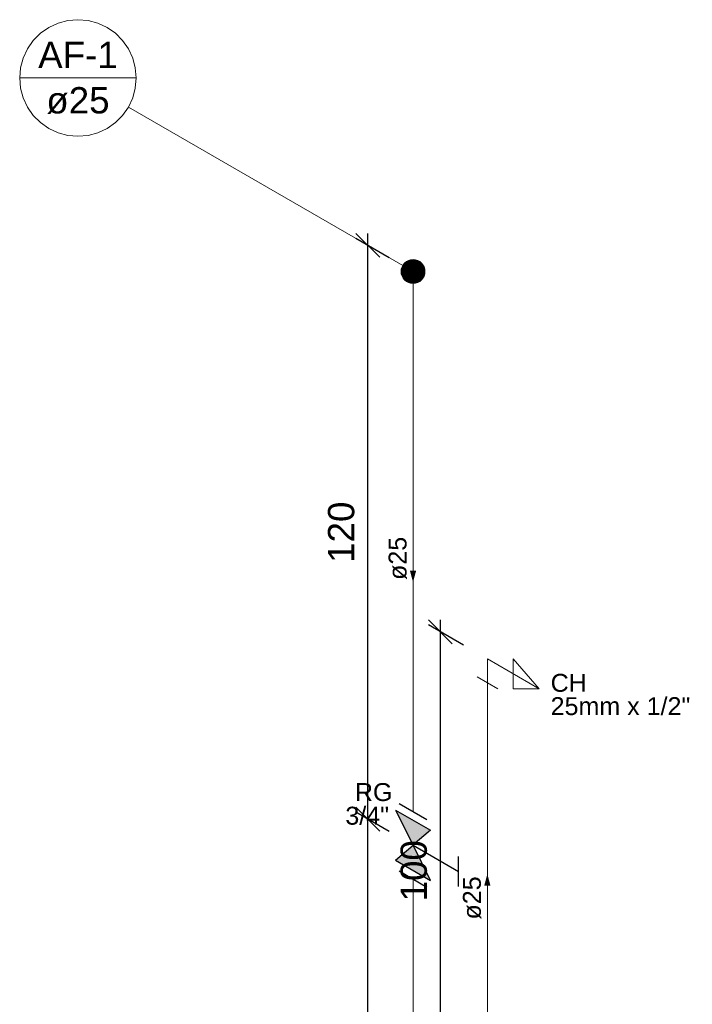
# Model space of a CAD drawing. Header units: millimetres. Extents: x 26 to 1362, y 24 to 358.
# Tile 134 of 256: x 647.44 to 653.06, y 320.67 to 328.91. Entities that reach past the tile are written whole.
import ezdxf

# ---------------------------------------------------------------- set-up
doc = ezdxf.new("R2010")
doc.units = ezdxf.units.MM
for name, color, linetype, lineweight in [('AF-Colunas', 4, 'Continuous', 5), ('AF-Condutos', 4, 'Continuous', 5), ('AF-Conexões', 9, 'Continuous', 5), ('AF-Indicação coluna', 5, 'Continuous', 5), ('AF-Sentido conduto', 9, 'Continuous', 5), ('AF-Textos conduto', 7, 'Continuous', 5), ('Cotas', 1, 'Continuous', 5), ('Texto da cota', 7, 'Continuous', 5), ('Textos', 7, 'Continuous', 5)]:
    doc.layers.add(name, color=color, linetype=linetype, lineweight=lineweight)
doc.layers.add('Simbolos', color=5, linetype='Continuous')
doc.layers.add('Simbolos_int', color=2, linetype='Continuous')
doc.styles.add('arial', font='arial.ttf')
doc.styles.get("Standard").update_dxf_attribs({"font": 'arial.ttf'})
doc.dimstyles.new('UM_25.000000', dxfattribs={"dimtxt": 0.18, "dimasz": 0.2, "dimexe": 0.1, "dimexo": 0.2, "dimgap": 0, "dimtad": 1, "dimtih": 1, "dimtoh": 1, "dimdec": 1, "dimlfac": 25, "dimzin": 0, "dimdsep": 46, "dimtxsty": 'Standard', "dimcen": 0.09, "dimdle": 0.1, "dimadec": 1, "dimazin": 2, "dimtfac": 1, "dimtdec": 4, "dimtofl": 0, "dimtmove": 0, "dimatfit": 3, "dimfxl": 1, "dimtolj": 1, "dimarcsym": 0})

# ---------------------------------------------------------------- blocks, each defined once
blk = doc.blocks.new('_Oblique')
at = {"color": 0, "linetype": 'ByBlock', "lineweight": -2}
blk.add_line((-0.5, -0.5), (0.5, 0.5), dxfattribs=at)
blk = doc.blocks.new('*D278')
at = {"layer": 'Cotas', "color": 0, "lineweight": -2, "transparency": 16777216}
for p, q in [((650.349, 318.1235), (650.349, 322.3235)), ((650.5276, 322.1204), (650.249, 322.2812)), ((650.5276, 318.1204), (650.249, 318.2812))]:
    blk.add_line(p, q, dxfattribs=at)
at = {"layer": 'DEFPOINTS', "color": 0, "transparency": 16777216}
for p in [(650.349, 322.2235), (650.7276, 322.0049), (650.7276, 318.0049)]:
    blk.add_point(p, dxfattribs=at)
at = {"layer": 'Cotas', "color": 0, "lineweight": -2, "transparency": 16777216, "xscale": 0.2, "yscale": 0.2, "zscale": 0.2}
for p, rotation in [((650.349, 322.2235), 90), ((650.349, 318.2235), 270)]:
    blk.add_blockref('_Oblique', p, dxfattribs=dict(at, rotation=rotation))
blk = doc.blocks.new('*D279')
at = {"layer": 'Cotas', "color": 0, "lineweight": -2, "transparency": 16777216}
for p, q in [((650.349, 322.1235), (650.349, 327.1235)), ((650.5276, 326.9204), (650.249, 327.0812)), ((650.5276, 322.1204), (650.249, 322.2812))]:
    blk.add_line(p, q, dxfattribs=at)
at = {"layer": 'DEFPOINTS', "color": 0, "transparency": 16777216}
for p in [(650.349, 327.0235), (650.7276, 326.8049), (650.7276, 322.0049)]:
    blk.add_point(p, dxfattribs=at)
at = {"layer": 'Cotas', "color": 0, "lineweight": -2, "transparency": 16777216, "xscale": 0.2, "yscale": 0.2, "zscale": 0.2}
for p, rotation in [((650.349, 327.0235), 90), ((650.349, 322.2235), 270)]:
    blk.add_blockref('_Oblique', p, dxfattribs=dict(at, rotation=rotation))
blk = doc.blocks.new('*D282')
at = {"layer": 'Cotas', "color": 0, "lineweight": -2, "transparency": 16777216}
for p, q in [((650.9562, 319.6911), (650.9562, 323.8911)), ((651.1495, 323.6794), (650.8562, 323.8488)), ((651.1495, 319.6794), (650.8562, 319.8488))]:
    blk.add_line(p, q, dxfattribs=at)
at = {"layer": 'DEFPOINTS', "color": 0, "transparency": 16777216}
for p in [(650.9562, 323.7911), (651.3495, 323.564), (651.3495, 319.564)]:
    blk.add_point(p, dxfattribs=at)
at = {"layer": 'Cotas', "color": 0, "lineweight": -2, "transparency": 16777216, "xscale": 0.2, "yscale": 0.2, "zscale": 0.2}
for p, rotation in [((650.9562, 323.7911), 90), ((650.9562, 319.7911), 270)]:
    blk.add_blockref('_Oblique', p, dxfattribs=dict(at, rotation=rotation))

msp = doc.modelspace()

# ---------------------------------------------------------------- hatches: boundary and pattern name
at = {"layer": 'AF-Sentido conduto', "linetype": 'Continuous'}
for points in [[(650.7276, 324.2049), (650.7535, 324.3015), (650.7017, 324.3015)], [(651.3495, 321.764), (651.3236, 321.6674), (651.3754, 321.6674)]]:
    msp.add_hatch(color=256, dxfattribs=at).paths.add_polyline_path(points)
at = {"layer": 'Simbolos', "linetype": 'Continuous'}
for points in [[(650.5818, 322.2991), (650.8728, 322.1311), (650.7276, 322.0049)], [(650.7276, 322.0049), (650.5818, 321.8791), (650.8728, 321.7111)]]:
    msp.add_hatch(color=256, dxfattribs=at).paths.add_polyline_path(points)

# ---------------------------------------------------------------- linework, layer by layer
at = {"layer": 'AF-Colunas', "const_width": 0.1}
msp.add_lwpolyline([(650.7776, 326.8049, 1), (650.6776, 326.8049, 1)], format="xyb", close=True, dxfattribs=at)
at = {"layer": 'AF-Colunas'}
msp.add_circle((650.7276, 326.8049), 0.1, dxfattribs=at)
at = {"layer": 'AF-Condutos'}
for p, q in [((650.7276, 326.7049), (650.7276, 322.2877)), ((651.3495, 319.8468), (651.3495, 323.364)), ((650.7276, 321.7221), (650.7276, 318.2049))]:
    msp.add_line(p, q, dxfattribs=at)
at = {"layer": 'AF-Conexões'}
for p, q in [((651.3495, 323.564), (651.3495, 323.364)), ((651.3495, 323.564), (651.7825, 323.314)), ((651.7825, 323.314), (651.566, 323.564)), ((651.566, 323.564), (651.566, 323.314)), ((651.4361, 323.314), (651.2629, 323.414)), ((651.566, 323.314), (651.7825, 323.314))]:
    msp.add_line(p, q, dxfattribs=at)
at = {"layer": 'AF-Indicação coluna'}
for p, q in [((647.436, 328.4238), (648.4111, 328.4238)), ((648.3457, 328.1801), (650.641, 326.8549))]:
    msp.add_line(p, q, dxfattribs=at)
msp.add_lwpolyline([(648.4111, 328.4238), (648.4036, 328.5085), (648.3817, 328.5906), (648.3457, 328.6676), (648.297, 328.7372), (648.2369, 328.7973), (648.1673, 328.846), (648.0903, 328.8819), (648.0082, 328.9039), (647.9235, 328.9113), (647.8389, 328.9039), (647.7568, 328.8819), (647.6798, 328.846), (647.6102, 328.7973), (647.5501, 328.7372), (647.5014, 328.6676), (647.4654, 328.5906), (647.4434, 328.5085), (647.436, 328.4238), (647.4434, 328.3392), (647.4654, 328.2571), (647.5014, 328.1801), (647.5501, 328.1105), (647.6102, 328.0504), (647.6798, 328.0016), (647.7568, 327.9657), (647.8389, 327.9437), (647.9235, 327.9363), (648.0082, 327.9437), (648.0903, 327.9657), (648.1673, 328.0016), (648.2369, 328.0504), (648.297, 328.1105), (648.3457, 328.1801), (648.3817, 328.2571), (648.4036, 328.3392), (648.4111, 328.4238)], dxfattribs=at)
at = {"layer": 'AF-Sentido conduto'}
for points in [[(650.7276, 324.6049), (650.7276, 324.2049)], [(651.3495, 321.364), (651.3495, 321.764)]]:
    msp.add_lwpolyline(points, dxfattribs=at)
at = {"layer": 'Simbolos'}
for p, q in [((650.5818, 322.2991), (650.8728, 322.1311)), ((650.5818, 322.2991), (650.7276, 322.0049)), ((650.8728, 322.1311), (650.727, 322.0052)), ((650.5818, 321.8791), (650.7276, 322.0049)), ((650.7276, 322.0049), (651.108, 321.7853)), ((650.8728, 321.7111), (650.7276, 322.0049)), ((651.108, 321.6593), (651.108, 321.9113)), ((650.5818, 321.8791), (650.8728, 321.7111))]:
    msp.add_line(p, q, dxfattribs=at)
at = {"layer": 'Simbolos_int'}
for p, q in [((650.6104, 322.3554), (650.8432, 322.221)), ((650.6104, 321.7898), (650.8432, 321.6554))]:
    msp.add_line(p, q, dxfattribs=at)

# ---------------------------------------------------------------- texts
at = {"layer": 'AF-Indicação coluna', "char_height": 0.22, "attachment_point": 8, "line_spacing_factor": 0.6, "style": 'arial'}
for s, insert, width in [('AF-1', (647.9235, 328.5064), 1.300195), ('ø25', (647.9235, 328.1212), 1.033887)]:
    msp.add_mtext(s, dxfattribs=dict(at, insert=insert, width=width))
at = {"layer": 'AF-Textos conduto', "char_height": 0.15, "width": 0.723721, "attachment_point": 8, "rotation": 90.00021, "line_spacing_factor": 0.6, "style": 'arial'}
for insert in [(650.6771, 324.4049), (651.299, 321.564)]:
    msp.add_mtext('ø25', dxfattribs=dict(at, insert=insert))
at = {"layer": 'Texto da cota', "char_height": 0.22, "width": 1.041074, "attachment_point": 8, "rotation": 90.00021, "line_spacing_factor": 0.9, "style": 'arial'}
for s, insert in [('120', (650.239, 324.6235)), ('100', (650.8462, 321.7911))]:
    msp.add_mtext(s, dxfattribs=dict(at, insert=insert))
at = {"layer": 'Textos', "char_height": 0.15, "attachment_point": 7, "line_spacing_factor": 0.6, "style": 'arial'}
for s, insert, width in [('CH', (651.8791, 323.2865), 0.606621), ('25mm x 1/2"', (651.8791, 323.0915), 2.343223), ('RG', (650.241, 322.3725), 0.63), ('3/4"', (650.1613, 322.175), 0.732949)]:
    msp.add_mtext(s, dxfattribs=dict(at, insert=insert, width=width))

# ---------------------------------------------------------------- dimensions: what is measured, and where the dimension line sits
at = {"layer": 'Cotas'}
for base, p1, p2, picture, middle in [((650.349, 327.0235), (650.7276, 322.0049), (650.7276, 326.8049), '*D279', (650.129, 324.6235)), ((650.9562, 323.7911), (651.3495, 319.564), (651.3495, 323.564), '*D282', (650.7362, 321.7911)), ((650.349, 322.2235), (650.7276, 318.0049), (650.7276, 322.0049), '*D278', (650.129, 320.2235))]:
    dim = msp.add_linear_dim(base=base, p1=p1, p2=p2, angle=90, text=' ', dimstyle='UM_25.000000', override={"dimtxt": 0.22, "dimasz": 0.2, "dimexe": 0.1, "dimexo": 0.2, "dimtad": 1, "dimtih": 0, "dimtoh": 0, "dimdec": 1, "dimlfac": 25, "dimzin": 8, "dimtxsty": 'arial', "dimblk": 'Oblique', "dimblk1": 'Oblique', "dimblk2": 'Oblique', "dimsah": 1, "dimdle": 0.1, "dimse1": 0, "dimse2": 0, "dimclrt": 256, "dimadec": 1, "dimazin": 3, "dimtmove": 2, "dimldrblk": 'Oblique'}, dxfattribs=at)
    dim.commit()
    dim.dimension.update_dxf_attribs({"geometry": picture, "text_midpoint": middle, "dimtype": 160, "text_rotation": 90})

doc.saveas('drawing.dxf')
